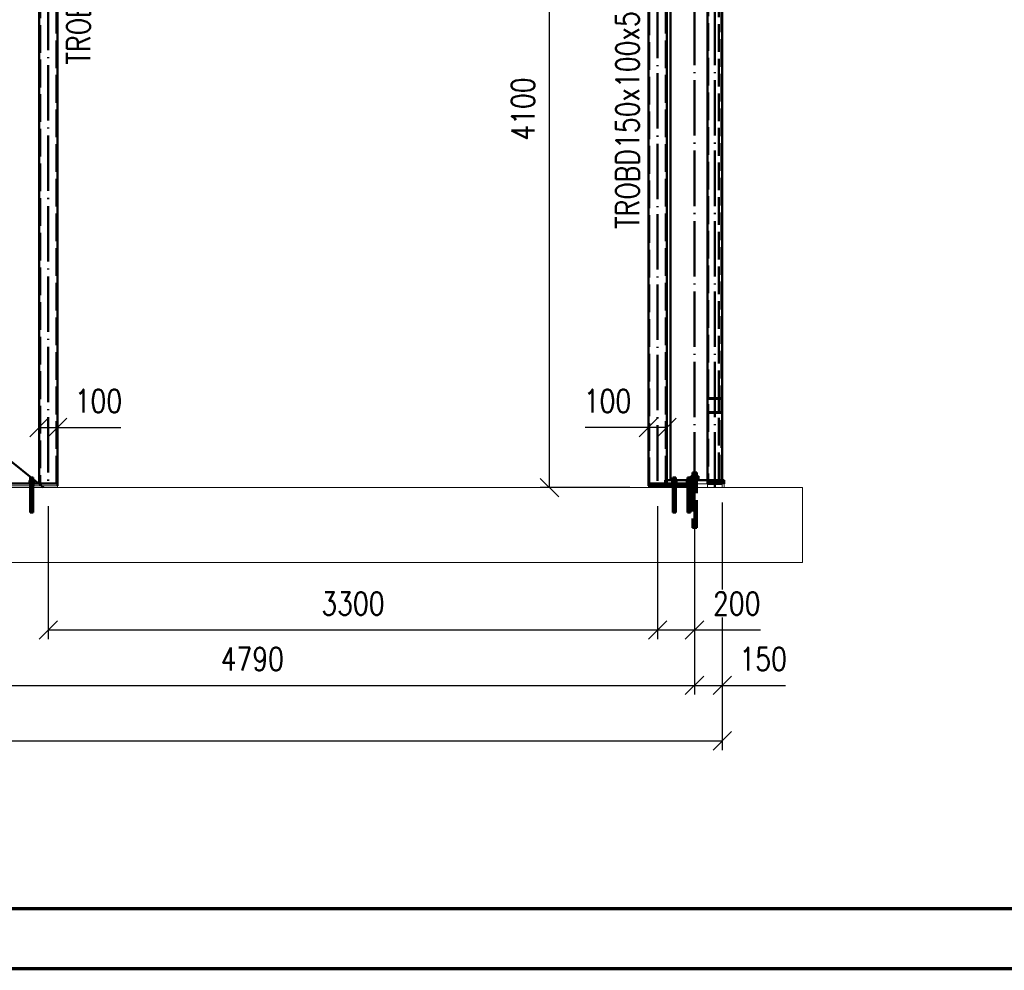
# Paper-space layout 'Layout1' of a CAD drawing. Extents: x -2 to 1033, y -36 to 596.
# Tile 9 of 64: x 199 to 305, y 0 to 103. Entities that reach past the tile are written whole.
import ezdxf
from ezdxf.enums import TextEntityAlignment as Align

# ---------------------------------------------------------------- set-up
doc = ezdxf.new("R2010")
doc.units = 0
doc.linetypes.add('ACAD_ISO02W100', pattern=[15, 12, -3])
doc.linetypes.add('ACAD_ISO04W100', pattern=[30.5, 24, -3, 0.5, -3])
doc.layers.get('0').update_dxf_attribs({"linetype": 'CONTINUOUS'})
doc.layers.get('DEFPOINTS').update_dxf_attribs({"color": 132, "linetype": 'CONTINUOUS'})
doc.layers.add('RAMECEK_HP', color=251, linetype='CONTINUOUS')
for name, color, linetype, lineweight in [('SS_1.ET-HALA_TaO-PODLAHA', 9, 'CONTINUOUS', 13), ('SS_2.ET-HALA_TaO-MOULDSHOP-SLOUP', 212, 'CONTINUOUS', 50), ('SS_2.ET-HALA_TaO-PODLITI', 9, 'CONTINUOUS', 13), ('SS_2.ET-HALA_TaO-SCHODISTE', 180, 'CONTINUOUS', 50), ('SS_KOTY', 3, 'CONTINUOUS', 25), ('SS_POPIS_PROFILU', 13, 'CONTINUOUS', 25)]:
    doc.layers.add(name, color=color, linetype=linetype, lineweight=lineweight)
doc.styles.add('ROMANS', font='romans.shx', dxfattribs={"width": 0.8})
doc.styles.add('romans.shx', font='romans.shx', dxfattribs={"height": 5})
doc.dimstyles.new('A-1_(2.5)_50AS', dxfattribs={"dimtxt": 2.5, "dimasz": 2, "dimexe": 1, "dimexo": 2, "dimgap": 0, "dimtad": 0, "dimdec": 1, "dimlfac": 50, "dimrnd": 1, "dimtxsty": 'ROMANS', "dimblk1": 'OBLIQUE', "dimblk2": 'OBLIQUE', "dimsah": 1, "dimcen": 2, "dimclrd": 256, "dimclre": 256, "dimclrt": 256, "dimadec": 1, "dimazin": 2, "dimtfac": 0.714286, "dimtdec": 1, "dimtmove": 0, "dimatfit": 3, "dimldrblk": 'OPEN', "dimfxl": 1, "dimtvp": 1.142857, "dimtfill": 1, "dimtolj": 1, "dimlwd": -1, "dimlwe": -1, "dimarcsym": 0})

# ---------------------------------------------------------------- blocks, each defined once
blk = doc.blocks.new('*U6')
at = {"layer": 'RAMECEK_HP', "lineweight": 35, "const_width": 0.35}
for points in [[(0, 594), (0, 0), (841, 0), (841, 594)], [(6.5, 587.5), (6.5, 6.5), (834.5, 6.5), (834.5, 587.5)]]:
    blk.add_lwpolyline(points, close=True, dxfattribs=at)
at = {"layer": 'DEFPOINTS', "style": 'ROMANS', "width": 0.8}
blk.add_attdef('TISK', text='', height=10, dxfattribs=at).set_placement((841, -33), align=Align.RIGHT)
blk = doc.blocks.new('_Oblique')
at = {"color": 0, "linetype": 'ByBlock', "lineweight": -2}
blk.add_line((-0.5, -0.5), (0.5, 0.5), dxfattribs=at)
blk = doc.blocks.new('*D16')
at = {"layer": 'DEFPOINTS', "color": 0, "transparency": 16777216}
for p in [(271.6, 52.09, 41266.4), (175.8, 43.97, 41274.6), (271.6, 30.68)]:
    blk.add_point(p, dxfattribs=at)
at = {"layer": 'SS_KOTY', "transparency": 16777216}
for p, q in [((271.6, 50.09), (271.6, 29.68)), ((175.8, 41.97), (175.8, 29.68)), ((175.8, 30.68), (271.6, 30.68))]:
    blk.add_line(p, q, dxfattribs=at)
at = {"layer": 'SS_KOTY', "transparency": 16777216, "xscale": 2, "yscale": 2, "zscale": 2, "rotation": 180}
blk.add_blockref('_Oblique', (175.8, 30.68), dxfattribs=at)
at = {"layer": 'SS_KOTY', "transparency": 16777216, "xscale": 2, "yscale": 2, "zscale": 2}
blk.add_blockref('_Oblique', (271.6, 30.68), dxfattribs=at)
at = {"layer": 'SS_KOTY', "transparency": 16777216, "insert": (223.7, 33.54), "char_height": 2.5, "attachment_point": 5, "style": 'ROMANS', "bg_fill": 3, "box_fill_scale": 1.1, "bg_fill_color": 256, "bg_fill_true_color": 13158600, "bg_fill_transparency": 0}
blk.add_mtext('\\A1;4790', dxfattribs=at)
blk = doc.blocks.new('_OPEN')
at = {"color": 0, "linetype": 'ByBlock'}
for p, q in [((-1, 0.167), (0, 0)), ((0, 0), (-1, -0.167)), ((0, 0), (-1, 0))]:
    blk.add_line(p, q, dxfattribs=at)
blk = doc.blocks.new('*D17')
at = {"layer": 'DEFPOINTS', "color": 0, "transparency": 16777216}
for p in [(274.6, 52.49, 41274), (271.6, 52.09, 41266.4), (274.6, 30.68)]:
    blk.add_point(p, dxfattribs=at)
at = {"layer": 'SS_KOTY', "transparency": 16777216}
for p, q in [((274.6, 50.49), (274.6, 29.68)), ((271.6, 50.09), (271.6, 29.68)), ((271.6, 30.68), (274.6, 30.68)), ((274.6, 30.68), (281.46, 30.68))]:
    blk.add_line(p, q, dxfattribs=at)
at = {"layer": 'SS_KOTY', "transparency": 16777216, "xscale": 2, "yscale": 2, "zscale": 2, "rotation": 180}
blk.add_blockref('_Oblique', (271.6, 30.68), dxfattribs=at)
at = {"layer": 'SS_KOTY', "transparency": 16777216, "xscale": 2, "yscale": 2, "zscale": 2}
blk.add_blockref('_Oblique', (274.6, 30.68), dxfattribs=at)
at = {"layer": 'SS_KOTY', "transparency": 16777216, "insert": (279.03, 33.54), "char_height": 2.5, "attachment_point": 5, "style": 'ROMANS', "bg_fill": 3, "box_fill_scale": 1.1, "bg_fill_color": 256, "bg_fill_true_color": 13158600, "bg_fill_transparency": 0}
blk.add_mtext('\\A1;150', dxfattribs=at)
blk = doc.blocks.new('*D19')
at = {"layer": 'DEFPOINTS', "color": 0, "transparency": 16777216}
for p in [(77, 52.49, 41274), (274.6, 52.49, 41274), (274.6, 24.68)]:
    blk.add_point(p, dxfattribs=at)
at = {"layer": 'SS_KOTY', "transparency": 16777216}
for p, q in [((77, 50.49), (77, 23.68)), ((274.6, 50.49), (274.6, 23.68)), ((77, 24.68), (274.6, 24.68))]:
    blk.add_line(p, q, dxfattribs=at)
at = {"layer": 'SS_KOTY', "transparency": 16777216, "xscale": 2, "yscale": 2, "zscale": 2, "rotation": 180}
blk.add_blockref('_Oblique', (77, 24.68), dxfattribs=at)
at = {"layer": 'SS_KOTY', "transparency": 16777216, "xscale": 2, "yscale": 2, "zscale": 2}
blk.add_blockref('_Oblique', (274.6, 24.68), dxfattribs=at)
at = {"layer": 'SS_KOTY', "transparency": 16777216, "insert": (175.8, 27.54), "char_height": 2.5, "attachment_point": 5, "style": 'ROMANS', "bg_fill": 3, "box_fill_scale": 1.1, "bg_fill_color": 256, "bg_fill_true_color": 13158600, "bg_fill_transparency": 0}
blk.add_mtext('\\A1;9880', dxfattribs=at)
blk = doc.blocks.new('*D68')
at = {"layer": 'DEFPOINTS', "color": 0, "transparency": 16777216}
for p in [(201.6, 52.09, 41272.5), (267.6, 52.09, 41272.5), (267.6, 36.68)]:
    blk.add_point(p, dxfattribs=at)
at = {"layer": 'SS_KOTY', "transparency": 16777216}
for p, q in [((201.6, 50.09), (201.6, 35.68)), ((267.6, 50.09), (267.6, 35.68)), ((201.6, 36.68), (267.6, 36.68))]:
    blk.add_line(p, q, dxfattribs=at)
at = {"layer": 'SS_KOTY', "transparency": 16777216, "xscale": 2, "yscale": 2, "zscale": 2, "rotation": 180}
blk.add_blockref('_Oblique', (201.6, 36.68), dxfattribs=at)
at = {"layer": 'SS_KOTY', "transparency": 16777216, "xscale": 2, "yscale": 2, "zscale": 2}
blk.add_blockref('_Oblique', (267.6, 36.68), dxfattribs=at)
at = {"layer": 'SS_KOTY', "transparency": 16777216, "insert": (234.6, 39.54), "char_height": 2.5, "attachment_point": 5, "style": 'ROMANS', "bg_fill": 3, "box_fill_scale": 1.1, "bg_fill_color": 256, "bg_fill_true_color": 13158600, "bg_fill_transparency": 0}
blk.add_mtext('\\A1;3300', dxfattribs=at)
blk = doc.blocks.new('*D69')
at = {"layer": 'DEFPOINTS', "color": 0, "transparency": 16777216}
for p in [(267.6, 52.09, 41272.5), (271.6, 52.09, 41266.4), (271.6, 36.68)]:
    blk.add_point(p, dxfattribs=at)
at = {"layer": 'SS_KOTY', "transparency": 16777216}
for p, q in [((267.6, 50.09), (267.6, 35.68)), ((271.6, 50.09), (271.6, 35.68)), ((267.6, 36.68), (271.6, 36.68)), ((271.6, 36.68), (278.75, 36.68))]:
    blk.add_line(p, q, dxfattribs=at)
at = {"layer": 'SS_KOTY', "transparency": 16777216, "xscale": 2, "yscale": 2, "zscale": 2, "rotation": 180}
blk.add_blockref('_Oblique', (267.6, 36.68), dxfattribs=at)
at = {"layer": 'SS_KOTY', "transparency": 16777216, "xscale": 2, "yscale": 2, "zscale": 2}
blk.add_blockref('_Oblique', (271.6, 36.68), dxfattribs=at)
at = {"layer": 'SS_KOTY', "transparency": 16777216, "insert": (276.17, 39.54), "char_height": 2.5, "attachment_point": 5, "style": 'ROMANS', "bg_fill": 3, "box_fill_scale": 1.1, "bg_fill_color": 256, "bg_fill_true_color": 13158600, "bg_fill_transparency": 0}
blk.add_mtext('\\A1;200', dxfattribs=at)
blk = doc.blocks.new('*D70')
at = {"layer": 'DEFPOINTS', "color": 0, "transparency": 16777216}
for p in [(255.89, 134.09), (266.6, 134.09, 41274), (266.6, 52.09, 41274)]:
    blk.add_point(p, dxfattribs=at)
at = {"layer": 'SS_KOTY', "transparency": 16777216}
for p, q in [((264.6, 134.09), (254.89, 134.09)), ((255.89, 52.09), (255.89, 134.09)), ((264.6, 52.09), (254.89, 52.09))]:
    blk.add_line(p, q, dxfattribs=at)
at = {"layer": 'SS_KOTY', "transparency": 16777216, "xscale": 2, "yscale": 2, "zscale": 2}
for p, rotation in [((255.89, 134.09), 90), ((255.89, 52.09), 270)]:
    blk.add_blockref('_Oblique', p, dxfattribs=dict(at, rotation=rotation))
at = {"layer": 'SS_KOTY', "transparency": 16777216, "insert": (253.03, 93.09), "char_height": 2.5, "attachment_point": 5, "rotation": 90, "style": 'ROMANS', "bg_fill": 3, "box_fill_scale": 1.1, "bg_fill_color": 256, "bg_fill_true_color": 13158600, "bg_fill_transparency": 0}
blk.add_mtext('\\A1;4100', dxfattribs=at)
blk = doc.blocks.new('*D72')
at = {"layer": 'DEFPOINTS', "color": 0, "transparency": 16777216}
for p in [(202.6, 58.61), (200.6, 52.53, 41274), (202.6, 52.53, 41274)]:
    blk.add_point(p, dxfattribs=at)
at = {"layer": 'SS_KOTY', "transparency": 16777216}
for p, q in [((200.6, 54.53), (200.6, 59.61)), ((202.6, 54.53), (202.6, 59.61)), ((200.6, 58.61), (202.6, 58.61)), ((202.6, 58.61), (209.46, 58.61))]:
    blk.add_line(p, q, dxfattribs=at)
at = {"layer": 'SS_KOTY', "transparency": 16777216, "xscale": 2, "yscale": 2, "zscale": 2, "rotation": 180}
blk.add_blockref('_Oblique', (200.6, 58.61), dxfattribs=at)
at = {"layer": 'SS_KOTY', "transparency": 16777216, "xscale": 2, "yscale": 2, "zscale": 2}
blk.add_blockref('_Oblique', (202.6, 58.61), dxfattribs=at)
at = {"layer": 'SS_KOTY', "transparency": 16777216, "insert": (207.03, 61.47), "char_height": 2.5, "attachment_point": 5, "style": 'ROMANS', "bg_fill": 3, "box_fill_scale": 1.1, "bg_fill_color": 256, "bg_fill_true_color": 13158600, "bg_fill_transparency": 0}
blk.add_mtext('\\A1;100', dxfattribs=at)
blk = doc.blocks.new('*D73')
at = {"layer": 'DEFPOINTS', "color": 0, "transparency": 16777216}
for p in [(266.6, 58.61), (266.6, 52.53, 41274), (268.6, 52.53, 41274)]:
    blk.add_point(p, dxfattribs=at)
at = {"layer": 'SS_KOTY', "transparency": 16777216}
for p, q in [((266.6, 54.53), (266.6, 59.61)), ((268.6, 54.53), (268.6, 59.61)), ((266.6, 58.61), (259.75, 58.61)), ((268.6, 58.61), (266.6, 58.61))]:
    blk.add_line(p, q, dxfattribs=at)
at = {"layer": 'SS_KOTY', "transparency": 16777216, "xscale": 2, "yscale": 2, "zscale": 2, "rotation": 180}
blk.add_blockref('_Oblique', (266.6, 58.61), dxfattribs=at)
at = {"layer": 'SS_KOTY', "transparency": 16777216, "xscale": 2, "yscale": 2, "zscale": 2}
blk.add_blockref('_Oblique', (268.6, 58.61), dxfattribs=at)
at = {"layer": 'SS_KOTY', "transparency": 16777216, "insert": (262.17, 61.47), "char_height": 2.5, "attachment_point": 5, "style": 'ROMANS', "bg_fill": 3, "box_fill_scale": 1.1, "bg_fill_color": 256, "bg_fill_true_color": 13158600, "bg_fill_transparency": 0}
blk.add_mtext('\\A1;100', dxfattribs=at)

psp = doc.layouts.get("Layout1")

# ---------------------------------------------------------------- linework, layer by layer
at = {"layer": 'SS_1.ET-HALA_TaO-PODLAHA', "ltscale": 0.25}
psp.add_line((283.3052, 43.9742), (283.3052, 52.0906), dxfattribs=at)
at = {"layer": 'SS_2.ET-HALA_TaO-MOULDSHOP-SLOUP', "color": 3, "linetype": 'ACAD_ISO02W100', "ltscale": 0.25}
for p, q in [((274.2229, 61.7906), (274.2229, 110.1906)), ((274.4429, 61.7906), (273.1629, 61.7906)), ((274.4429, 61.7106), (273.1629, 61.7106)), ((273.6829, 61.7906), (273.6829, 61.7106)), ((274.2229, 61.7106), (274.2229, 61.7906)), ((274.2229, 60.2706), (274.2229, 61.7106)), ((273.1629, 60.2706), (274.4429, 60.2706)), ((273.1629, 60.1906), (274.4429, 60.1906)), ((273.6829, 60.2706), (273.6829, 60.1906)), ((274.2229, 60.1906), (274.2229, 60.2706))]:
    psp.add_line(p, q, dxfattribs=at)
at = {"layer": 'SS_2.ET-HALA_TaO-MOULDSHOP-SLOUP', "color": 1, "linetype": 'Continuous', "ltscale": 0.25}
for p, q in [((271.3949, 53.3506), (271.1869, 53.3506)), ((271.3812, 53.7306), (271.3629, 53.7306)), ((271.3629, 53.7306), (271.3629, 53.3506)), ((271.4332, 53.7306), (271.3812, 53.7306)), ((271.8109, 53.3506), (271.3949, 53.3506)), ((271.5111, 53.7306), (271.4332, 53.7306)), ((271.6029, 53.7306), (271.5111, 53.7306)), ((271.6948, 53.7306), (271.6029, 53.7306)), ((271.7726, 53.7306), (271.6948, 53.7306)), ((271.8247, 53.7306), (271.7726, 53.7306)), ((272.0189, 53.3506), (271.8109, 53.3506)), ((271.8429, 53.7306), (271.8247, 53.7306)), ((271.8429, 53.3506), (271.8429, 53.7306)), ((270.8551, 53.1906), (270.8429, 53.1906)), ((270.8898, 53.1906), (270.8551, 53.1906)), ((270.9417, 53.1906), (270.8898, 53.1906)), ((271.0029, 53.1906), (270.9417, 53.1906)), ((271.0642, 53.1906), (271.0029, 53.1906)), ((271.1161, 53.1906), (271.0642, 53.1906)), ((271.1508, 53.1906), (271.1161, 53.1906)), ((271.1629, 53.1906), (271.1508, 53.1906))]:
    psp.add_line(p, q, dxfattribs=at)
at = {"layer": 'SS_2.ET-HALA_TaO-MOULDSHOP-SLOUP', "color": 7, "linetype": 'ACAD_ISO04W100', "ltscale": 0.25}
psp.add_line((272.0429, 53.0906), (271.1629, 53.0906), dxfattribs=at)
psp.add_line((272.0429, 53.0906), (271.1629, 53.0906), dxfattribs=at)
at = {"layer": 'SS_2.ET-HALA_TaO-MOULDSHOP-SLOUP', "color": 3, "linetype": 'ACAD_ISO02W100', "ltscale": 0.25}
for centre, start, end in [((273.1629, 61.6306), 90, 180), ((274.4429, 61.6306), 0, 90), ((273.1629, 60.3506), 180, 270), ((274.4429, 60.3506), 270, 0)]:
    psp.add_arc(centre, 0.16, start, end, dxfattribs=at)
at = {"layer": 'SS_2.ET-HALA_TaO-MOULDSHOP-SLOUP', "color": 3, "linetype": 'ACAD_ISO02W100', "ltscale": 0.25, "extrusion": (-7.27614e-12, 3.01386e-12, -1)}
psp.add_arc((-273.1629, 61.6306, 0), 0.08, 0, 90, dxfattribs=at)
at = {"layer": 'SS_2.ET-HALA_TaO-MOULDSHOP-SLOUP', "color": 3, "linetype": 'ACAD_ISO02W100', "ltscale": 0.25, "extrusion": (3.01362e-12, 7.27602e-12, -1)}
psp.add_arc((-274.4429, 61.6306, 0), 0.08, 90, 180, dxfattribs=at)
at = {"layer": 'SS_2.ET-HALA_TaO-MOULDSHOP-SLOUP', "color": 3, "linetype": 'ACAD_ISO02W100', "ltscale": 0.25, "extrusion": (-3.63816e-12, -1.50684e-12, -1)}
psp.add_arc((-273.1629, 60.3506, 0), 0.08, 270, 0, dxfattribs=at)
at = {"layer": 'SS_2.ET-HALA_TaO-MOULDSHOP-SLOUP', "color": 3, "linetype": 'ACAD_ISO02W100', "ltscale": 0.25, "extrusion": (1.50672e-12, -3.63792e-12, -1)}
psp.add_arc((-274.4429, 60.3506), 0.08, 180, 270, dxfattribs=at)

# ---------------------------------------------------------------- block references
at = {"layer": 'RAMECEK_HP'}
psp.add_blockref('*U6', (0, 0), dxfattribs=at)

# ---------------------------------------------------------------- texts
at = {"layer": 'SS_POPIS_PROFILU', "color": 13, "style": 'romans.shx', "width": 0.8}
psp.add_text('TROBD150x100x5', height=2.5, rotation=90, dxfattribs=at).set_placement((206.1239, 97.9047))

# ---------------------------------------------------------------- next in the draw order: dimensions: what is measured, and where the dimension line sits
at = {"layer": 'SS_KOTY'}
dim = psp.add_linear_dim(base=(271.6029, 30.6813), p1=(175.8029, 43.9742, 41274.6), p2=(271.6029, 52.0906, 41266.4), dimstyle='A-1_(2.5)_50AS', override={"dimtmove": 1}, dxfattribs=at)
dim.commit()
dim.dimension.update_dxf_attribs({"geometry": '*D16', "text_midpoint": (223.7029, 33.5385)})

# ---------------------------------------------------------------- next in the draw order: dimensions: what is measured, and where the dimension line sits
dim = psp.add_linear_dim(base=(274.6029, 30.6813), p1=(271.6029, 52.0906, 41266.4), p2=(274.6029, 52.4906, 41274), dimstyle='A-1_(2.5)_50AS', override={"dimtmove": 0}, dxfattribs=at)
dim.commit()
dim.dimension.update_dxf_attribs({"geometry": '*D17', "text_midpoint": (279.0315, 33.5385)})

# ---------------------------------------------------------------- next in the draw order: dimensions: what is measured, and where the dimension line sits
dim = psp.add_linear_dim(base=(274.6029, 24.6813), p1=(77.0029, 52.4906, 41274), p2=(274.6029, 52.4906, 41274), dimstyle='A-1_(2.5)_50AS', dxfattribs=at)
dim.commit()
dim.dimension.update_dxf_attribs({"geometry": '*D19', "text_midpoint": (175.8029, 27.5385)})

# ---------------------------------------------------------------- next in the draw order: linework, layer by layer
at = {"layer": 'SS_2.ET-HALA_TaO-MOULDSHOP-SLOUP', "color": 3, "linetype": 'ACAD_ISO02W100', "ltscale": 0.25}
for p, q in [((273.0829, 169.8905), (273.0829, 52.6506)), ((274.5229, 52.6506), (274.5229, 169.8905)), ((274.2229, 52.8906), (274.2229, 60.1906)), ((270.8429, 52.8906), (271.1629, 52.8906)), ((273.0029, 52.8906), (274.6029, 52.8906)), ((199.6429, 49.3906), (199.646, 49.3906)), ((199.646, 49.3906), (199.6551, 49.3906)), ((199.6551, 49.3906), (199.6699, 49.3906)), ((199.6699, 49.3906), (199.6898, 49.3906)), ((199.6898, 49.3906), (199.7141, 49.3906)), ((199.7141, 49.3906), (199.7417, 49.3906)), ((199.7417, 49.3906), (199.7717, 49.3906)), ((199.7717, 49.3906), (199.8029, 49.3906)), ((199.8029, 49.3906), (199.8342, 49.3906)), ((199.8342, 49.3906), (199.8642, 49.3906)), ((199.8642, 49.3906), (199.8918, 49.3906)), ((199.8918, 49.3906), (199.9161, 49.3906)), ((199.9161, 49.3906), (199.936, 49.3906)), ((199.936, 49.3906), (199.9508, 49.3906)), ((199.9508, 49.3906), (199.9599, 49.3906)), ((199.9599, 49.3906), (199.9629, 49.3906))]:
    psp.add_line(p, q, dxfattribs=at)
at = {"layer": 'SS_2.ET-HALA_TaO-MOULDSHOP-SLOUP', "color": 1, "linetype": 'Continuous', "ltscale": 0.25}
for p, q in [((274.6029, 52.6506), (274.6029, 169.8905)), ((273.0029, 134.0906), (273.0029, 52.6506)), ((271.1869, 53.3506), (271.1869, 52.9706)), ((271.3949, 53.3506), (271.3949, 52.9706)), ((271.8109, 53.3506), (271.8109, 52.9706)), ((272.0189, 52.9706), (272.0189, 53.3506)), ((198.5029, 52.5306), (198.5029, 52.5906)), ((271.0029, 52.8506), (270.7631, 52.8506)), ((270.8429, 53.1906), (270.8429, 52.8506)), ((271.2428, 52.8506), (271.0029, 52.8506)), ((271.1629, 52.8506), (271.1629, 53.1906)), ((271.1629, 52.9706), (271.1714, 52.9706)), ((271.1629, 52.8906), (273.0029, 52.8906)), ((271.1714, 52.9706), (271.1964, 52.9706)), ((271.1964, 52.9706), (271.2371, 52.9706)), ((271.2371, 52.9706), (271.2918, 52.9706)), ((271.2918, 52.9706), (271.3585, 52.9706)), ((271.3585, 52.9706), (271.4346, 52.9706)), ((271.4346, 52.9706), (271.5171, 52.9706)), ((271.5171, 52.9706), (271.6029, 52.9706)), ((271.6029, 52.9706), (271.6888, 52.9706)), ((271.6888, 52.9706), (271.7713, 52.9706)), ((271.7713, 52.9706), (271.8474, 52.9706)), ((271.8474, 52.9706), (271.9141, 52.9706)), ((271.9141, 52.9706), (271.9688, 52.9706)), ((271.9688, 52.9706), (272.0094, 52.9706)), ((272.0094, 52.9706), (272.0345, 52.9706)), ((272.0345, 52.9706), (272.0429, 52.9706)), ((272.0429, 52.8906), (272.0429, 52.9706)), ((274.6029, 52.6506), (273.0029, 52.6506)), ((274.6029, 52.8906), (274.8029, 52.8906))]:
    psp.add_line(p, q, dxfattribs=at)
at = {"layer": 'SS_2.ET-HALA_TaO-MOULDSHOP-SLOUP', "color": 7, "linetype": 'ACAD_ISO04W100', "ltscale": 0.25}
psp.add_line((271.3029, 52.7306), (270.7029, 52.7306), dxfattribs=at)

# ---------------------------------------------------------------- next in the draw order: dimensions: what is measured, and where the dimension line sits
at = {"layer": 'SS_KOTY'}
dim = psp.add_linear_dim(base=(267.6029, 36.6813), p1=(201.6029, 52.0906, 41272.5), p2=(267.6029, 52.0906, 41272.5), dimstyle='A-1_(2.5)_50AS', dxfattribs=at)
dim.commit()
dim.dimension.update_dxf_attribs({"geometry": '*D68', "text_midpoint": (234.6029, 39.5385)})

# ---------------------------------------------------------------- next in the draw order: dimensions: what is measured, and where the dimension line sits
for base, p1, p2, picture, middle in [((202.6029, 58.6125), (200.6029, 52.5306, 41274), (202.6029, 52.5306, 41274), '*D72', (207.0315, 61.4696)), ((271.6029, 36.6813), (267.6029, 52.0906, 41272.5), (271.6029, 52.0906, 41266.4), '*D69', (276.1744, 39.5385))]:
    dim = psp.add_linear_dim(base=base, p1=p1, p2=p2, dimstyle='A-1_(2.5)_50AS', dxfattribs=at)
    dim.commit()
    dim.dimension.update_dxf_attribs({"geometry": picture, "text_midpoint": middle})

# ---------------------------------------------------------------- next in the draw order: linework, layer by layer
at = {"layer": 'SS_1.ET-HALA_TaO-PODLAHA', "ltscale": 0.25}
psp.add_line((69.3958, 43.9742), (283.3052, 43.9742), dxfattribs=at)
at = {"layer": 'SS_2.ET-HALA_TaO-MOULDSHOP-SLOUP', "color": 7, "linetype": 'ACAD_ISO04W100', "ltscale": 0.25}
for p, q in [((201.6029, 174.0906), (201.6029, 52.0906)), ((271.6029, 52.0906), (271.6029, 174.0906)), ((273.8029, 52.0906), (273.8029, 174.0906)), ((271.6029, 53.7306), (271.6029, 47.7306)), ((271.6029, 53.7306), (271.6029, 47.7306)), ((199.5029, 52.7306), (200.1029, 52.7306)), ((199.8029, 53.1906), (199.8029, 49.3906)), ((271.0029, 53.1906), (271.0029, 49.3906)), ((271.8429, 52.2906), (271.3629, 52.2906)), ((271.8429, 52.2906), (271.3629, 52.2906)), ((199.6429, 52.0906), (199.9629, 52.0906)), ((271.1629, 52.0906), (270.8429, 52.0906))]:
    psp.add_line(p, q, dxfattribs=at)
at = {"layer": 'SS_2.ET-HALA_TaO-MOULDSHOP-SLOUP', "color": 1, "linetype": 'Continuous', "ltscale": 0.25}
for p, q in [((200.6029, 169.6905), (200.6029, 52.5306)), ((202.6029, 52.5306), (202.6029, 169.6905)), ((202.6029, 52.5306), (197.4029, 52.5306)), ((199.5029, 52.5906), (199.5087, 52.5906)), ((199.5029, 52.5906), (199.5029, 52.5306)), ((199.5087, 52.5906), (199.5258, 52.5906)), ((199.5258, 52.5906), (199.5535, 52.5906)), ((199.5535, 52.5906), (199.5908, 52.5906)), ((199.8029, 52.8506), (199.5631, 52.8506)), ((199.5631, 52.8506), (199.5631, 52.5906)), ((199.5908, 52.5906), (199.6363, 52.5906)), ((199.6363, 52.5906), (199.6881, 52.5906)), ((199.6551, 53.1906), (199.6429, 53.1906)), ((199.6429, 53.1906), (199.6429, 52.8506)), ((199.6898, 53.1906), (199.6551, 53.1906)), ((199.6881, 52.5906), (199.7444, 52.5906)), ((199.7417, 53.1906), (199.6898, 53.1906)), ((199.8029, 53.1906), (199.7417, 53.1906)), ((199.7444, 52.5906), (199.8029, 52.5906)), ((199.8642, 53.1906), (199.8029, 53.1906)), ((200.0428, 52.8506), (199.8029, 52.8506)), ((199.8029, 52.5906), (199.8029, 52.8506)), ((199.8029, 52.5906), (199.8615, 52.5906)), ((199.8615, 52.5906), (199.9177, 52.5906)), ((199.9161, 53.1906), (199.8642, 53.1906)), ((199.9508, 53.1906), (199.9161, 53.1906)), ((199.9177, 52.5906), (199.9696, 52.5906)), ((199.9629, 53.1906), (199.9508, 53.1906)), ((199.9629, 52.8506), (199.9629, 53.1906)), ((199.9696, 52.5906), (200.0151, 52.5906)), ((200.0151, 52.5906), (200.0524, 52.5906)), ((200.0428, 52.5906), (200.0428, 52.8506)), ((200.0524, 52.5906), (200.0801, 52.5906)), ((200.0801, 52.5906), (200.0972, 52.5906)), ((200.0972, 52.5906), (200.1029, 52.5906)), ((200.1029, 52.5306), (200.1029, 52.5906)), ((202.6029, 52.2906), (202.6029, 52.5306)), ((270.7029, 52.5906), (270.7087, 52.5906)), ((270.7029, 52.5906), (270.7029, 52.5306)), ((270.7087, 52.5906), (270.7258, 52.5906)), ((270.7258, 52.5906), (270.7535, 52.5906)), ((270.7535, 52.5906), (270.7908, 52.5906)), ((270.7631, 52.8506), (270.7631, 52.5906)), ((270.7908, 52.5906), (270.8363, 52.5906)), ((270.8363, 52.5906), (270.8881, 52.5906)), ((270.8881, 52.5906), (270.9444, 52.5906)), ((270.9444, 52.5906), (271.0029, 52.5906)), ((271.0029, 52.8506), (271.0029, 52.5906)), ((271.0029, 52.5906), (271.0615, 52.5906)), ((271.0615, 52.5906), (271.1177, 52.5906)), ((271.1177, 52.5906), (271.1696, 52.5906)), ((271.1696, 52.5906), (271.2151, 52.5906)), ((271.2151, 52.5906), (271.2524, 52.5906)), ((271.2428, 52.5906), (271.2428, 52.8506)), ((271.2524, 52.5906), (271.2801, 52.5906)), ((271.2801, 52.5906), (271.2972, 52.5906)), ((271.2972, 52.5906), (271.3029, 52.5906)), ((271.3029, 52.5306), (271.3029, 52.5906)), ((271.8029, 52.2906), (271.8029, 52.5306)), ((273.0029, 52.6506), (273.0029, 52.4906)), ((274.6029, 52.4906), (273.0029, 52.4906)), ((274.6029, 52.4906), (274.6029, 52.6506)), ((274.8029, 52.4906), (274.8029, 52.8906))]:
    psp.add_line(p, q, dxfattribs=at)
at = {"layer": 'SS_2.ET-HALA_TaO-MOULDSHOP-SLOUP', "color": 3, "linetype": 'ACAD_ISO02W100', "ltscale": 0.25}
for p, q in [((200.7029, 169.6905), (200.7029, 52.5306)), ((202.5029, 52.5306), (202.5029, 169.6905)), ((199.6229, 52.5306), (199.6229, 52.2906)), ((199.6429, 52.5306), (199.6429, 52.2906)), ((199.6429, 52.2906), (199.6429, 52.0906)), ((199.9629, 52.2906), (199.9629, 52.5306)), ((199.9629, 52.0906), (199.9629, 52.2906)), ((199.983, 52.2906), (199.983, 52.5306)), ((270.8229, 52.5306), (270.8229, 52.2906)), ((270.8429, 52.5306), (270.8429, 52.2906)), ((271.1629, 52.4906), (270.8429, 52.4906)), ((270.8429, 52.2906), (270.8429, 52.0906)), ((271.1629, 52.2906), (271.1629, 52.5306)), ((271.1629, 52.0906), (271.1629, 52.2906)), ((271.183, 52.2906), (271.183, 52.5306)), ((271.3429, 52.8906), (271.3429, 52.4906)), ((271.3629, 52.8906), (271.3629, 52.4906)), ((271.3629, 52.4906), (271.3629, 47.7306)), ((271.8429, 52.4906), (271.8429, 52.8906)), ((271.8429, 52.0906), (271.8429, 52.4906)), ((271.863, 52.4906), (271.863, 52.8906)), ((199.6429, 52.0906), (199.6429, 49.3906)), ((199.9629, 49.3906), (199.9629, 52.0906)), ((270.8429, 52.0906), (270.8429, 49.3906)), ((271.1629, 49.3906), (271.1629, 52.0906)), ((271.8429, 47.7306), (271.8429, 52.0906)), ((269.2429, 49.3906), (269.246, 49.3906)), ((269.246, 49.3906), (269.2551, 49.3906)), ((269.2551, 49.3906), (269.2699, 49.3906)), ((269.2699, 49.3906), (269.2898, 49.3906)), ((269.2898, 49.3906), (269.3141, 49.3906)), ((269.3141, 49.3906), (269.3417, 49.3906)), ((269.3417, 49.3906), (269.3717, 49.3906)), ((269.3717, 49.3906), (269.4029, 49.3906)), ((269.4029, 49.3906), (269.4342, 49.3906)), ((269.4342, 49.3906), (269.4642, 49.3906)), ((269.4642, 49.3906), (269.4918, 49.3906)), ((269.4918, 49.3906), (269.5161, 49.3906)), ((269.5161, 49.3906), (269.536, 49.3906)), ((269.536, 49.3906), (269.5508, 49.3906)), ((269.5508, 49.3906), (269.5599, 49.3906)), ((269.5599, 49.3906), (269.5629, 49.3906)), ((270.8429, 49.3906), (270.846, 49.3906)), ((270.846, 49.3906), (270.8551, 49.3906)), ((270.8551, 49.3906), (270.8699, 49.3906)), ((270.8699, 49.3906), (270.8898, 49.3906)), ((270.8898, 49.3906), (270.9141, 49.3906)), ((270.9141, 49.3906), (270.9417, 49.3906)), ((270.9417, 49.3906), (270.9717, 49.3906)), ((270.9717, 49.3906), (271.0029, 49.3906)), ((271.0029, 49.3906), (271.0342, 49.3906)), ((271.0342, 49.3906), (271.0642, 49.3906)), ((271.0642, 49.3906), (271.0918, 49.3906)), ((271.0918, 49.3906), (271.1161, 49.3906)), ((271.1161, 49.3906), (271.136, 49.3906)), ((271.136, 49.3906), (271.1508, 49.3906)), ((271.1508, 49.3906), (271.1599, 49.3906)), ((271.1599, 49.3906), (271.1629, 49.3906)), ((271.3629, 47.7306), (271.3676, 47.7306)), ((271.3676, 47.7306), (271.3812, 47.7306)), ((271.3812, 47.7306), (271.4034, 47.7306)), ((271.4034, 47.7306), (271.4332, 47.7306)), ((271.4332, 47.7306), (271.4696, 47.7306)), ((271.4696, 47.7306), (271.5111, 47.7306)), ((271.5111, 47.7306), (271.5561, 47.7306)), ((271.5561, 47.7306), (271.6029, 47.7306)), ((271.6029, 47.7306), (271.6498, 47.7306)), ((271.6498, 47.7306), (271.6948, 47.7306)), ((271.6948, 47.7306), (271.7363, 47.7306)), ((271.7363, 47.7306), (271.7726, 47.7306)), ((271.7726, 47.7306), (271.8025, 47.7306)), ((271.8025, 47.7306), (271.8247, 47.7306)), ((271.8247, 47.7306), (271.8383, 47.7306)), ((271.8383, 47.7306), (271.8429, 47.7306))]:
    psp.add_line(p, q, dxfattribs=at)
at = {"layer": 'SS_2.ET-HALA_TaO-PODLITI', "ltscale": 0.25}
for p, q in [((202.6029, 52.2906), (197.4029, 52.2906)), ((202.6029, 52.0906), (202.6029, 52.2906)), ((270.8429, 52.4906), (270.8229, 52.4906)), ((271.8029, 52.4906), (271.1629, 52.4906)), ((273.0029, 52.4906), (271.8029, 52.4906)), ((271.8029, 52.0906), (271.8029, 52.2906)), ((273.0029, 52.4906), (273.0029, 52.0906)), ((274.6029, 52.0906), (274.6029, 52.4906)), ((274.8029, 52.4906), (274.6029, 52.4906)), ((274.8029, 52.0906), (274.8029, 52.4906))]:
    psp.add_line(p, q, dxfattribs=at)
at = {"layer": 'SS_2.ET-HALA_TaO-SCHODISTE', "color": 7, "linetype": 'ACAD_ISO04W100', "ltscale": 0.25}
psp.add_line((201.0968, 52.0906), (124.2968, 114.2906), dxfattribs=at)

# ---------------------------------------------------------------- next in the draw order: dimensions: what is measured, and where the dimension line sits
at = {"layer": 'SS_KOTY'}
dim = psp.add_linear_dim(base=(255.8891, 134.0905), p1=(266.6029, 52.0906, 41274), p2=(266.6029, 134.0905, 41274), angle=90, dimstyle='A-1_(2.5)_50AS', dxfattribs=at)
dim.commit()
dim.dimension.update_dxf_attribs({"geometry": '*D70', "text_midpoint": (253.032, 93.0905)})

# ---------------------------------------------------------------- next in the draw order: texts
at = {"layer": 'SS_POPIS_PROFILU', "color": 13, "style": 'romans.shx', "width": 0.8}
psp.add_text('TROBD150x100x5', height=2.5, rotation=90, dxfattribs=at).set_placement((265.5929, 80.1047))

# ---------------------------------------------------------------- next in the draw order: dimensions: what is measured, and where the dimension line sits
at = {"layer": 'SS_KOTY'}
dim = psp.add_linear_dim(base=(266.6029, 58.6125), p1=(268.6029, 52.5306, 41274), p2=(266.6029, 52.5306, 41274), dimstyle='A-1_(2.5)_50AS', dxfattribs=at)
dim.commit()
dim.dimension.update_dxf_attribs({"geometry": '*D73', "text_midpoint": (262.1744, 61.4696)})

# ---------------------------------------------------------------- next in the draw order: linework, layer by layer
at = {"layer": 'SS_1.ET-HALA_TaO-PODLAHA', "ltscale": 0.25}
psp.add_line((283.3052, 52.0906), (69.3958, 52.0906), dxfattribs=at)
at = {"layer": 'SS_2.ET-HALA_TaO-MOULDSHOP-SLOUP', "color": 7, "linetype": 'ACAD_ISO04W100', "ltscale": 0.25}
for p, q in [((267.6029, 135.0906), (267.6029, 52.0906)), ((269.7029, 52.7306), (269.1029, 52.7306)), ((269.4029, 53.1906), (269.4029, 49.3906)), ((269.5629, 52.0906), (269.2429, 52.0906))]:
    psp.add_line(p, q, dxfattribs=at)
at = {"layer": 'SS_2.ET-HALA_TaO-MOULDSHOP-SLOUP', "color": 1, "linetype": 'Continuous', "ltscale": 0.25}
for p, q in [((266.6029, 134.0905), (266.6029, 52.5306)), ((268.6029, 52.5306), (268.6029, 134.0905)), ((268.9829, 52.8906), (268.9829, 134.0906)), ((271.8029, 52.5306), (266.6029, 52.5306)), ((266.6029, 52.5306), (266.6029, 52.2906)), ((271.8029, 52.2906), (266.6029, 52.2906)), ((268.6029, 52.8906), (269.2429, 52.8906)), ((269.1029, 52.5906), (269.1087, 52.5906)), ((269.1029, 52.5906), (269.1029, 52.5306)), ((269.1087, 52.5906), (269.1258, 52.5906)), ((269.1258, 52.5906), (269.1535, 52.5906)), ((269.1535, 52.5906), (269.1908, 52.5906)), ((269.4029, 52.8506), (269.1631, 52.8506)), ((269.1631, 52.8506), (269.1631, 52.5906)), ((269.1908, 52.5906), (269.2363, 52.5906)), ((269.2363, 52.5906), (269.2881, 52.5906)), ((269.2551, 53.1906), (269.2429, 53.1906)), ((269.2429, 53.1906), (269.2429, 52.8506)), ((269.2898, 53.1906), (269.2551, 53.1906)), ((269.2881, 52.5906), (269.3444, 52.5906)), ((269.3417, 53.1906), (269.2898, 53.1906)), ((269.4029, 53.1906), (269.3417, 53.1906)), ((269.3444, 52.5906), (269.4029, 52.5906)), ((269.4642, 53.1906), (269.4029, 53.1906)), ((269.6428, 52.8506), (269.4029, 52.8506)), ((269.4029, 52.8506), (269.4029, 52.5906)), ((269.4029, 52.5906), (269.4615, 52.5906)), ((269.4615, 52.5906), (269.5177, 52.5906)), ((269.5161, 53.1906), (269.4642, 53.1906)), ((269.5508, 53.1906), (269.5161, 53.1906)), ((269.5177, 52.5906), (269.5696, 52.5906)), ((269.5629, 53.1906), (269.5508, 53.1906)), ((269.5629, 52.8506), (269.5629, 53.1906)), ((269.5629, 52.8906), (270.8429, 52.8906)), ((269.5696, 52.5906), (269.6151, 52.5906)), ((269.6151, 52.5906), (269.6524, 52.5906)), ((269.6428, 52.5906), (269.6428, 52.8506)), ((269.6524, 52.5906), (269.6801, 52.5906)), ((269.6801, 52.5906), (269.6972, 52.5906)), ((269.6972, 52.5906), (269.7029, 52.5906)), ((269.7029, 52.5306), (269.7029, 52.5906))]:
    psp.add_line(p, q, dxfattribs=at)
at = {"layer": 'SS_2.ET-HALA_TaO-MOULDSHOP-SLOUP', "color": 3, "linetype": 'ACAD_ISO02W100', "ltscale": 0.25}
for p, q in [((266.7029, 134.0905), (266.7029, 52.5306)), ((268.5029, 52.5306), (268.5029, 134.0905)), ((268.4029, 52.8906), (268.6029, 52.8906)), ((268.4029, 52.4906), (268.4029, 52.8906)), ((269.2229, 52.5306), (269.2229, 52.2906)), ((269.2429, 52.8906), (269.5629, 52.8906)), ((269.2429, 52.5306), (269.2429, 52.2906)), ((269.2429, 52.2906), (269.2429, 52.0906)), ((269.5629, 52.2906), (269.5629, 52.5306)), ((269.5629, 52.0906), (269.5629, 52.2906)), ((269.583, 52.2906), (269.583, 52.5306)), ((269.2429, 52.0906), (269.2429, 49.3906)), ((269.5629, 49.3906), (269.5629, 52.0906))]:
    psp.add_line(p, q, dxfattribs=at)
at = {"layer": 'SS_2.ET-HALA_TaO-PODLITI', "ltscale": 0.25}
for p, q in [((266.6029, 52.2906), (266.6029, 52.0906)), ((269.583, 52.4906), (268.4029, 52.4906)), ((268.4029, 52.0906), (268.4029, 52.4906)), ((270.8229, 52.4906), (269.583, 52.4906))]:
    psp.add_line(p, q, dxfattribs=at)

doc.saveas('drawing.dxf')
